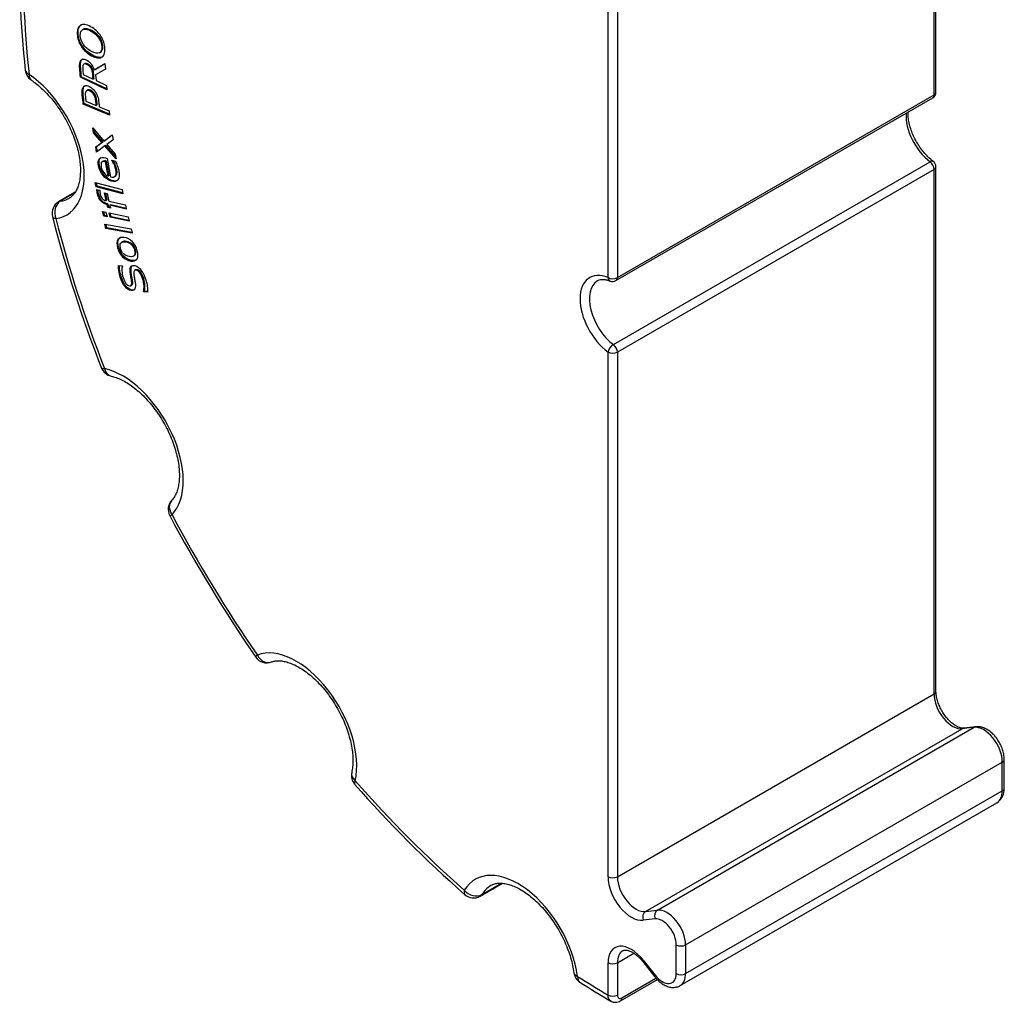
# Paper-space layout 'Sheet1' of a CAD drawing. Header units: millimetres. Extents: x 0 to 420, y 0 to 297.
# Tile 5 of 7: x 269 to 344, y 128 to 203. Entities that reach past the tile are written whole.
import ezdxf

# ---------------------------------------------------------------- set-up
doc = ezdxf.new("R2010")
doc.units = ezdxf.units.MM
doc.layers.add('Default', color=7, linetype='Continuous')
doc.layers.add('GEN0001-D323_MIN', color=7, linetype='Continuous')

# ---------------------------------------------------------------- blocks, each defined once
blk = doc.blocks.new('SE3')
at = {"layer": 'GEN0001-D323_MIN', "color": 7, "linetype": 'Continuous'}
for p, q in [((338.557, 197.137), (338.557, 236.971)), ((338.411, 196.933), (338.411, 236.767)), ((313.662, 183.053), (313.662, 222.886)), ((314.369, 222.886), (314.369, 183.053)), ((273.851, 201.924), (273.763, 201.873)), ((275.06, 200.12), (275.148, 200.171)), ((273.96, 199.313), (273.872, 199.262)), ((274.157, 199.287), (274.086, 199.247)), ((274.664, 198.818), (275.474, 199.311)), ((274.734, 198.859), (274.664, 198.818)), ((274.734, 198.859), (275.474, 199.309)), ((275.505, 198.892), (274.766, 198.462)), ((275.474, 199.311), (275.505, 198.892)), ((273.681, 198.305), (273.61, 198.264)), ((275.619, 197.307), (273.61, 198.264)), ((275.614, 197.384), (273.681, 198.305)), ((273.816, 198.479), (274.576, 198.116)), ((274.647, 198.157), (274.576, 198.116)), ((274.766, 198.462), (274.799, 198.01)), ((274.799, 198.01), (275.596, 197.63)), ((275.596, 197.63), (275.619, 197.307)), ((274.156, 197.297), (274.068, 197.246)), ((274.372, 197.279), (274.301, 197.239)), ((314.266, 182.824), (338.307, 196.704)), ((314.369, 183.053), (338.411, 196.933)), ((273.898, 196.27), (273.827, 196.229)), ((275.827, 195.38), (273.827, 196.229)), ((275.819, 195.454), (273.898, 196.27)), ((274.02, 196.46), (274.817, 196.121)), ((274.888, 196.162), (274.817, 196.121)), ((275.047, 196.023), (275.792, 195.707)), ((275.792, 195.707), (275.827, 195.38)), ((274.545, 194.42), (275.392, 193.426)), ((274.604, 194.047), (274.545, 194.42)), ((274.674, 194.088), (274.604, 194.047)), ((275.246, 193.321), (274.604, 194.047)), ((274.674, 194.088), (274.64, 194.309)), ((275.317, 193.362), (274.674, 194.088)), ((275.392, 193.426), (276.027, 193.904)), ((275.462, 193.467), (276.029, 193.893)), ((276.027, 193.904), (276.09, 193.506)), ((274.77, 192.981), (275.246, 193.321)), ((274.841, 193.022), (274.77, 192.981)), ((274.832, 192.583), (274.77, 192.981)), ((275.462, 193.055), (274.832, 192.583)), ((274.841, 193.022), (275.317, 193.362)), ((274.901, 192.635), (274.841, 193.022)), ((275.317, 193.362), (275.246, 193.321)), ((275.462, 193.467), (275.392, 193.426)), ((275.533, 193.095), (275.462, 193.055)), ((276.315, 192.062), (275.462, 193.055)), ((276.292, 192.213), (275.533, 193.095)), ((276.09, 193.506), (275.605, 193.168)), ((275.605, 193.168), (276.257, 192.434)), ((275.642, 192.11), (275.903, 190.712)), ((276.257, 192.434), (276.315, 192.062)), ((275.35, 191.894), (275.261, 191.843)), ((275.583, 191.893), (275.512, 191.852)), ((275.714, 190.769), (275.512, 191.852)), ((275.784, 190.81), (275.583, 191.893)), ((275.998, 191.967), (276.267, 191.886)), ((276.001, 191.951), (275.998, 191.967)), ((276.019, 191.961), (276.001, 191.951)), ((314.066, 177.975), (338.108, 191.855)), ((338.557, 151.647), (338.557, 191.48)), ((275.784, 190.81), (275.714, 190.769)), ((276.182, 190.714), (276.271, 190.765)), ((338.411, 191.276), (314.369, 177.396)), ((338.411, 151.443), (338.411, 191.276)), ((274.803, 189.958), (274.737, 190.277)), ((274.737, 190.277), (276.769, 189.743)), ((274.874, 189.999), (274.803, 189.958)), ((276.836, 189.424), (274.803, 189.958)), ((274.874, 189.999), (274.82, 190.255)), ((276.823, 189.487), (274.874, 189.999)), ((273.218, 189.534), (271.958, 188.806)), ((273.181, 189.483), (272.082, 188.849)), ((274.858, 189.747), (275.083, 189.694)), ((275.083, 189.694), (275.086, 189.677)), ((275.576, 188.907), (275.445, 189.497)), ((275.445, 189.497), (275.648, 189.449)), ((275.647, 188.948), (275.529, 189.477)), ((275.648, 189.449), (275.777, 188.871)), ((276.769, 189.743), (276.836, 189.424)), ((275.647, 188.948), (275.576, 188.907)), ((275.716, 188.638), (275.645, 188.597)), ((275.694, 188.379), (275.645, 188.597)), ((275.764, 188.419), (275.694, 188.379)), ((275.898, 188.33), (275.694, 188.379)), ((275.764, 188.419), (275.716, 188.638)), ((275.884, 188.391), (275.764, 188.419)), ((275.777, 188.871), (277.022, 188.577)), ((275.92, 188.59), (275.849, 188.549)), ((277.094, 188.254), (275.849, 188.549)), ((275.849, 188.549), (275.898, 188.33)), ((277.081, 188.315), (275.92, 188.59)), ((277.022, 188.577), (277.094, 188.254)), ((275.384, 187.723), (275.298, 188.085)), ((275.298, 188.085), (275.549, 188.032)), ((275.455, 187.764), (275.382, 188.067)), ((275.455, 187.764), (275.384, 187.723)), ((275.636, 187.67), (275.384, 187.723)), ((275.622, 187.729), (275.455, 187.764)), ((275.549, 188.032), (275.636, 187.67)), ((275.873, 187.638), (275.796, 187.961)), ((275.796, 187.961), (277.236, 187.66)), ((275.944, 187.679), (275.873, 187.638)), ((277.313, 187.336), (275.873, 187.638)), ((275.944, 187.679), (275.881, 187.944)), ((277.299, 187.395), (275.944, 187.679)), ((277.236, 187.66), (277.313, 187.336)), ((275.546, 186.795), (275.464, 187.119)), ((275.464, 187.119), (277.46, 186.748)), ((275.616, 186.835), (275.549, 187.103)), ((275.616, 186.835), (275.546, 186.795)), ((277.541, 186.424), (275.546, 186.795)), ((277.527, 186.48), (275.616, 186.835)), ((277.46, 186.748), (277.541, 186.424)), ((276.813, 185.779), (276.724, 185.728)), ((277.623, 184.68), (277.711, 184.731)), ((276.495, 183.982), (276.787, 183.956)), ((276.787, 183.956), (276.794, 183.932)), ((277.804, 183.643), (277.715, 183.592)), ((277.433, 182.444), (277.522, 182.495)), ((278.465, 182.038), (278.394, 181.997)), ((278.402, 181.971), (278.394, 181.997)), ((278.473, 182.012), (278.402, 181.971)), ((278.712, 181.944), (278.402, 181.971)), ((278.473, 182.012), (278.465, 182.038)), ((278.71, 181.991), (278.473, 182.012)), ((313.662, 137.562), (313.662, 177.396)), ((314.369, 177.396), (314.369, 137.562)), ((314.369, 137.562), (338.411, 151.443)), ((316.512, 134.926), (340.554, 148.806)), ((317.409, 135.031), (341.451, 148.911)), ((341.451, 148.911), (340.554, 148.806)), ((341.575, 148.953), (340.678, 148.848)), ((319.552, 132.394), (343.594, 146.274)), ((343.594, 144.094), (343.594, 146.274)), ((343.741, 144.299), (343.741, 146.479)), ((319.552, 130.214), (343.594, 144.094)), ((319.138, 129.298), (343.18, 143.179)), ((303.957, 136.089), (305.656, 137.07)), ((304.084, 136.215), (305.567, 137.071)), ((316.512, 134.926), (317.409, 135.031)), ((317.238, 134.372), (316.341, 134.267)), ((318.845, 130.214), (318.845, 132.394)), ((319.552, 132.394), (319.552, 130.214)), ((314.369, 131.03), (315.63, 131.758)), ((313.662, 128.583), (313.662, 131.03)), ((314.369, 131.03), (314.369, 128.583)), ((316.302, 131.128), (317.199, 129.987)), ((316.341, 131.233), (317.238, 130.092)), ((314.619, 128.15), (317.406, 129.759)), ((314.723, 128.378), (317.301, 129.867))]:
    blk.add_line(p, q, dxfattribs=at)
for centre, radius, start, end in [((333.212, 206.188), 64.21, 177.19535, 186.62022), ((270.424, 198.897), 1, 186.41962, 235.77231), ((338.057, 197.137), 0.5, 300, 0), ((338.057, 191.48), 0.5, 0, 53.35013), ((272.458, 187.94), 1, 120, 194.33247), ((366.033, 212.01), 97.621, 194.42411, 201.52604), ((314.016, 183.257), 0.5, 247.67285, 300), ((276.152, 176.556), 1, 201.45375, 257.84521), ((281.273, 165.461), 1, 136.32023, 208.02944), ((377.654, 216.763), 110.185, 208.02571, 214.57341), ((287.751, 154.805), 1, 214.5865, 291.22095), ((295.18, 145.26), 1, 167.36894, 221.29935), ((363.402, 204.977), 91.666, 221.19809, 228.61306), ((342.541, 144.206), 1.203, 301.83482, 4.39622), ((303.457, 136.955), 1, 228.72001, 300), ((312.062, 130.413), 1, 187.68798, 237.13096), ((347.662, 185.595), 66.669, 237.17229, 239.55544)]:
    blk.add_arc(centre, radius, start, end, dxfattribs=at)
for centre, major_axis, ratio, start_param, end_param in [((314.016, 180.02), (-31.625, 54.776), 0.57735, 0.725875, 0.923461), ((270.424, 198.897), (0.994, 0.112), 0.492399, 3.141182, 3.866865), ((270.424, 198.897), (0.562, 0.827), 0.523794, 2.396874, 3.140524), ((269.309, 193.438), (-3.25, 5.629), 0.57735, 2.916361, 5.40886), ((338.057, 197.137), (-0.25, 0.433), 0.57735, 3.141593, 3.926991), ((338.057, 197.137), (-0.5, 0), 0.57735, 2.356194, 3.141593), ((338.411, 194.105), (1.5, -2.598), 0.57735, 3.837174, 5.35444), ((338.057, 191.48), (-0.298, -0.401), 0.48895, 3.140948, 3.989089), ((338.057, 191.48), (-0.25, 0.433), 0.57735, 3.926991, 5.35444), ((338.057, 191.48), (-0.5, 0), 0.57735, 2.356194, 3.141593), ((272.458, 187.94), (-0.145, 0.989), 0.795874, 0.305925, 1.876721), ((272.458, 187.94), (0.5, -0.866), 0.57735, 2.916361, 3.141593), ((270.016, 193.846), (-2.75, 4.763), 0.57735, 2.916361, 3.143582), ((272.458, 187.94), (0.969, 0.248), 0.356781, 3.141202, 3.807819), ((314.016, 180.02), (-31.625, 54.776), 0.57735, 1.118574, 1.31616), ((314.016, 180.02), (1.75, -3.031), 0.57735, 2.499542, 5.35444), ((314.369, 180.224), (1.5, -2.598), 0.57735, 3.152853, 5.35444), ((314.016, 183.257), (0.19, 0.463), 0.653907, 2.27348, 3.141593), ((314.016, 183.257), (-0.5, 0), 0.57735, 0.785398, 2.356194), ((314.016, 183.257), (-0.25, 0.433), 0.57735, 3.141593, 3.926991), ((314.016, 177.6), (-0.298, -0.401), 0.48895, 3.989089, 5.559885), ((314.016, 177.6), (-0.25, 0.433), 0.57735, 3.926991, 5.35444), ((314.016, 177.6), (-0.5, 0), 0.57735, 0.785398, 2.356194), ((276.152, 176.556), (0.931, 0.366), 0.20567, 3.141219, 3.772605), ((276.819, 170.29), (-3.25, 5.629), 0.57735, 3.30906, 5.801559), ((276.152, 176.556), (0.211, 0.978), 0.723614, 2.150744, 3.13776), ((281.273, 165.461), (0.723, -0.691), 0.805074, 3.148566, 4.480887), ((281.273, 165.461), (0.883, 0.47), 0.048572, 3.141491, 3.757908), ((314.016, 180.02), (-31.625, 54.776), 0.57735, 1.511273, 1.708859), ((289.993, 148.623), (-3.25, 5.629), 0.57735, 3.701759, 6.194258), ((287.751, 154.805), (0.823, 0.568), 0.11237, 2.521599, 3.141909), ((287.751, 154.805), (-0.362, 0.932), 0.81327, 1.695738, 3.134595), ((338.057, 151.647), (-0.5, 0), 0.57735, 2.356194, 3.141593), ((339.825, 150.626), (1, -1.732), 0.57735, 3.926991, 6.039226), ((340.736, 148.351), (0.058, -0.497), 0.792319, 3.141593, 3.470764), ((342.18, 147.091), (1, -1.732), 0.57735, 0.785398, 2.897633), ((341.633, 148.456), (0.058, -0.497), 0.792319, 3.140791, 3.470764), ((343.241, 146.479), (-0.5, 0), 0.57735, 2.356194, 3.141817), ((295.18, 145.26), (0.976, -0.219), 0.691709, 3.145195, 4.067986), ((295.18, 145.26), (0.751, 0.66), 0.267032, 2.49921, 3.141858), ((314.016, 180.02), (31.625, -54.776), 0.57735, -1.23762, -1.040034), ((343.241, 144.299), (-0.5, 0), 0.57735, 2.356194, 3.141593), ((342.18, 144.911), (-1, 1.732), 0.57735, 3.141593, 3.926991), ((306.823, 131.736), (3.25, -5.629), 0.57735, 0.952865, 3.445365), ((315.43, 136.542), (1.25, -2.165), 0.57735, 3.926991, 6.039226), ((314.016, 137.767), (-0.5, 0), 0.57735, 0.785398, 2.356194), ((315.784, 136.746), (-1, 1.732), 0.57735, 0.785398, 2.897633), ((307.53, 132.144), (2.75, -4.763), 0.57735, 3.149009, 3.445365), ((303.457, 136.955), (0.66, 0.751), 0.413303, 2.45483, 3.142108), ((303.457, 136.955), (0.853, -0.523), 0.779113, 4.312195, 5.882991), ((303.457, 136.955), (-0.5, 0.866), 0.57735, 3.141593, 3.445365), ((316.695, 134.471), (0.058, -0.497), 0.792319, 3.470764, 5.04156), ((317.592, 134.576), (0.058, -0.497), 0.792319, 3.470764, 5.04156), ((318.138, 133.21), (-1, 1.732), 0.57735, 3.926991, 6.039226), ((317.785, 133.006), (0.75, -1.299), 0.57735, 0.785398, 2.897633), ((315.43, 130.01), (1.25, -2.165), 0.57735, 1.814756, 3.926991), ((319.199, 132.598), (-0.5, 0), 0.57735, 0.785398, 2.356194), ((315.784, 130.214), (1, -1.732), 0.57735, 3.135759, 3.926991), ((314.016, 131.235), (-0.5, 0), 0.57735, 0.785398, 2.356194), ((316.695, 131.437), (0.393, 0.309), 0.197222, 2.511874, 3.141593), ((312.062, 130.413), (0.991, 0.134), 0.473037, 3.141322, 3.856177), ((317.592, 130.296), (0.393, 0.309), 0.197222, 2.511874, 3.141776), ((317.785, 130.826), (-0.75, 1.299), 0.57735, 1.814756, 3.926991), ((319.199, 130.418), (-0.5, 0), 0.57735, 0.785398, 2.356194), ((318.138, 131.03), (-1, 1.732), 0.57735, 3.142658, 3.926991), ((312.062, 130.413), (0.543, 0.84), 0.541982, 2.384236, 3.142003), ((314.016, 180.02), (31.625, -54.776), 0.57735, -0.844921, -0.793303), ((314.016, 128.787), (-0.5, 0), 0.57735, 0.785398, 2.356194), ((314.369, 128.583), (-0.25, 0.433), 0.57735, 3.149765, 3.926991)]:
    blk.add_ellipse(centre, major_axis=major_axis, ratio=ratio, start_param=start_param, end_param=end_param, dxfattribs=at)
for points, knots in [([(273.621, 202.22), (273.708, 202.268), (273.817, 202.283), (274.075, 202.245), (274.223, 202.192), (274.554, 202.015), (274.704, 201.908), (274.837, 201.786), (274.97, 201.662), (275.081, 201.531), (275.171, 201.39), (275.265, 201.242), (275.339, 201.09), (275.388, 200.932), (275.436, 200.776), (275.465, 200.612), (275.476, 200.273), (275.458, 200.133), (275.415, 200.024), (275.371, 199.913), (275.308, 199.832), (275.221, 199.784), (275.135, 199.736), (275.028, 199.721), (274.899, 199.739), (274.771, 199.758), (274.624, 199.81), (274.293, 199.987), (274.144, 200.093), (274.012, 200.214), (273.881, 200.334), (273.767, 200.468), (273.671, 200.615), (273.579, 200.756), (273.509, 200.908), (273.457, 201.073), (273.406, 201.236), (273.378, 201.399), (273.368, 201.733), (273.387, 201.872), (273.429, 201.982), (273.471, 202.094), (273.536, 202.172), (273.621, 202.22)], [0, 0, 0, 0, 0.067275, 0.067275, 0.13455, 0.13455, 0.202363, 0.202363, 0.202363, 0.262017, 0.262017, 0.262017, 0.319069, 0.319069, 0.319069, 0.382276, 0.382276, 0.443205, 0.443205, 0.443205, 0.500291, 0.500291, 0.500291, 0.560128, 0.560128, 0.560128, 0.631672, 0.631672, 0.701526, 0.701526, 0.701526, 0.762179, 0.762179, 0.762179, 0.819189, 0.819189, 0.819189, 0.879827, 0.879827, 0.943353, 0.943353, 0.943353, 1, 1, 1, 1]), ([(275.297, 199.828), (275.295, 199.827), (275.293, 199.826), (275.292, 199.825), (275.206, 199.777), (275.099, 199.761), (274.97, 199.78), (274.842, 199.799), (274.695, 199.851), (274.364, 200.028), (274.215, 200.134), (274.083, 200.255), (273.952, 200.375), (273.837, 200.508), (273.742, 200.656), (273.65, 200.797), (273.58, 200.948), (273.528, 201.114), (273.477, 201.276), (273.449, 201.44), (273.438, 201.773), (273.457, 201.913), (273.499, 202.023), (273.542, 202.135), (273.606, 202.213), (273.692, 202.26)], [0.49917, 0.49917, 0.49917, 0.49917, 0.5002907, 0.5002907, 0.5002907, 0.5601283, 0.5601283, 0.5601283, 0.6316722, 0.6316722, 0.701526, 0.701526, 0.701526, 0.7621789, 0.7621789, 0.7621789, 0.8191894, 0.8191894, 0.8191894, 0.8798275, 0.8798275, 0.9433531, 0.9433531, 0.9433531, 1, 1, 1, 1]), ([(274.398, 201.775), (274.137, 201.915), (273.937, 201.954), (273.661, 201.831), (273.595, 201.679), (273.61, 201.2), (273.687, 200.972), (273.834, 200.76), (273.982, 200.546), (274.185, 200.369), (274.712, 200.087), (274.911, 200.049), (275.047, 200.113), (275.184, 200.179), (275.248, 200.329), (275.233, 200.8), (275.158, 201.025), (275.012, 201.24), (274.867, 201.454), (274.664, 201.633), (274.398, 201.775)], [0, 0, 0, 0, 0.120891, 0.120891, 0.241782, 0.241782, 0.365044, 0.365044, 0.365044, 0.499617, 0.499617, 0.636229, 0.636229, 0.636229, 0.750565, 0.750565, 0.864149, 0.864149, 0.864149, 1, 1, 1, 1]), ([(274.469, 201.816), (274.208, 201.955), (274.008, 201.995), (273.86, 201.929), (273.851, 201.925), (273.843, 201.92)], [0, 0, 0, 0, 0.1208912, 0.1208912, 0.1289835, 0.1289835, 0.1289835, 0.1289835]), ([(275.138, 200.165), (275.261, 200.235), (275.318, 200.382), (275.304, 200.841), (275.228, 201.066), (275.083, 201.281), (274.938, 201.495), (274.734, 201.674), (274.469, 201.816)], [0.642037, 0.642037, 0.642037, 0.642037, 0.7505654, 0.7505654, 0.8641494, 0.8641494, 0.8641494, 1, 1, 1, 1]), ([(273.61, 198.264), (273.594, 198.49), (273.577, 198.717), (273.561, 198.943), (273.55, 199.09), (273.549, 199.209), (273.558, 199.298), (273.567, 199.389), (273.588, 199.463), (273.623, 199.521), (273.663, 199.587), (273.716, 199.628), (273.848, 199.66), (273.934, 199.644), (274.187, 199.523), (274.313, 199.42), (274.416, 199.287), (274.521, 199.152), (274.603, 198.996), (274.664, 198.818)], [0, 0, 0, 0, 0.23542, 0.23542, 0.23542, 0.363056, 0.363056, 0.363056, 0.461485, 0.461485, 0.461485, 0.575265, 0.575265, 0.689044, 0.689044, 0.841676, 0.841676, 0.841676, 1, 1, 1, 1]), ([(273.681, 198.305), (273.664, 198.531), (273.648, 198.758), (273.632, 198.984), (273.621, 199.131), (273.62, 199.25), (273.629, 199.339), (273.638, 199.429), (273.659, 199.504), (273.694, 199.562), (273.721, 199.606), (273.753, 199.639), (273.791, 199.661)], [0, 0, 0, 0, 0.2354201, 0.2354201, 0.2354201, 0.3630564, 0.3630564, 0.3630564, 0.4614847, 0.4614847, 0.4614847, 0.5371222, 0.5371222, 0.5371222, 0.5371222]), ([(274.086, 199.247), (274.029, 199.274), (273.978, 199.288), (273.935, 199.284), (273.893, 199.28), (273.857, 199.258), (273.831, 199.217), (273.808, 199.182), (273.793, 199.135), (273.787, 199.077), (273.781, 199.017), (273.782, 198.945), (273.788, 198.858), (273.797, 198.731), (273.806, 198.605), (273.816, 198.479)], [0, 0, 0, 0, 0.164006, 0.164006, 0.164006, 0.322608, 0.322608, 0.322608, 0.477853, 0.477853, 0.477853, 0.673894, 0.673894, 0.673894, 1, 1, 1, 1]), ([(274.157, 199.287), (274.099, 199.315), (274.049, 199.328), (274.006, 199.324), (273.986, 199.322), (273.967, 199.317), (273.95, 199.307)], [0, 0, 0, 0, 0.1640062, 0.1640062, 0.1640062, 0.2390155, 0.2390155, 0.2390155, 0.2390155]), ([(274.576, 198.116), (274.568, 198.224), (274.56, 198.333), (274.553, 198.441), (274.545, 198.543), (274.532, 198.636), (274.511, 198.72), (274.49, 198.801), (274.459, 198.879), (274.414, 198.953), (274.373, 199.019), (274.326, 199.077), (274.276, 199.123), (274.225, 199.169), (274.161, 199.211), (274.086, 199.247)], [0, 0, 0, 0, 0.262927, 0.262927, 0.262927, 0.481304, 0.481304, 0.481304, 0.659255, 0.659255, 0.659255, 0.814725, 0.814725, 0.814725, 1, 1, 1, 1]), ([(274.647, 198.157), (274.639, 198.265), (274.631, 198.374), (274.623, 198.482), (274.616, 198.583), (274.603, 198.677), (274.582, 198.761), (274.561, 198.842), (274.529, 198.92), (274.485, 198.994), (274.444, 199.06), (274.397, 199.118), (274.347, 199.164), (274.296, 199.209), (274.232, 199.252), (274.157, 199.287)], [0, 0, 0, 0, 0.262927, 0.262927, 0.262927, 0.481304, 0.481304, 0.481304, 0.659255, 0.659255, 0.659255, 0.814725, 0.814725, 0.814725, 1, 1, 1, 1]), ([(269.862, 198.07), (269.945, 198.012), (270.154, 197.865), (270.534, 197.555), (270.965, 197.144), (271.388, 196.679), (271.789, 196.171), (272.163, 195.627), (272.503, 195.054), (272.805, 194.462), (273.064, 193.861), (273.275, 193.259), (273.437, 192.667), (273.548, 192.094), (273.608, 191.55), (273.618, 191.045), (273.581, 190.586), (273.501, 190.18), (273.385, 189.832), (273.238, 189.544), (273.066, 189.317), (272.907, 189.166), (272.804, 189.112), (272.765, 189.092)], [0, 0, 0, 0, 0.025745, 0.075208, 0.124911, 0.174853, 0.224992, 0.275271, 0.325631, 0.376009, 0.426324, 0.476508, 0.5265, 0.576239, 0.625679, 0.674798, 0.723626, 0.772291, 0.821013, 0.870264, 0.920993, 0.974872, 1, 1, 1, 1]), ([(273.827, 196.229), (273.803, 196.452), (273.78, 196.674), (273.756, 196.897), (273.74, 197.043), (273.736, 197.165), (273.746, 197.259), (273.755, 197.352), (273.776, 197.431), (273.811, 197.492), (273.852, 197.563), (273.908, 197.609), (273.978, 197.628), (274.048, 197.647), (274.143, 197.63), (274.258, 197.581)], [0, 0, 0, 0, 0.328206, 0.328206, 0.328206, 0.514265, 0.514265, 0.514265, 0.660633, 0.660633, 0.660633, 0.819788, 0.819788, 0.819788, 1, 1, 1, 1]), ([(273.898, 196.27), (273.874, 196.493), (273.85, 196.715), (273.826, 196.937), (273.811, 197.084), (273.806, 197.206), (273.816, 197.3), (273.826, 197.393), (273.847, 197.472), (273.881, 197.533), (273.91, 197.582), (273.945, 197.619), (273.987, 197.643)], [0, 0, 0, 0, 0.3282059, 0.3282059, 0.3282059, 0.5142655, 0.5142655, 0.5142655, 0.6606327, 0.6606327, 0.6606327, 0.7698547, 0.7698547, 0.7698547, 0.7698547]), ([(274.372, 197.279), (274.304, 197.308), (274.245, 197.319), (274.198, 197.311), (274.179, 197.307), (274.163, 197.301), (274.147, 197.293)], [0, 0, 0, 0, 0.1875192, 0.1875192, 0.1875192, 0.253203, 0.253203, 0.253203, 0.253203]), ([(274.258, 197.581), (274.347, 197.544), (274.432, 197.491), (274.592, 197.349), (274.663, 197.268), (274.804, 197.062), (274.866, 196.94), (274.914, 196.809), (274.961, 196.68), (274.993, 196.526), (275.012, 196.351), (275.023, 196.242), (275.035, 196.133), (275.047, 196.023)], [0, 0, 0, 0, 0.170317, 0.170317, 0.340635, 0.340635, 0.555559, 0.555559, 0.555559, 0.811309, 0.811309, 0.811309, 1, 1, 1, 1]), ([(274.301, 197.239), (274.233, 197.268), (274.175, 197.279), (274.127, 197.27), (274.08, 197.261), (274.042, 197.235), (274.017, 197.187), (273.995, 197.145), (273.982, 197.094), (273.976, 197.032), (273.97, 196.97), (273.974, 196.887), (273.985, 196.782), (273.997, 196.675), (274.008, 196.567), (274.02, 196.46)], [0, 0, 0, 0, 0.187519, 0.187519, 0.187519, 0.35837, 0.35837, 0.35837, 0.520093, 0.520093, 0.520093, 0.734048, 0.734048, 0.734048, 1, 1, 1, 1]), ([(274.817, 196.121), (274.808, 196.213), (274.798, 196.305), (274.788, 196.396), (274.774, 196.529), (274.753, 196.639), (274.725, 196.731), (274.697, 196.821), (274.66, 196.9), (274.564, 197.041), (274.514, 197.096), (274.465, 197.138), (274.416, 197.181), (274.36, 197.214), (274.301, 197.239)], [0, 0, 0, 0, 0.223139, 0.223139, 0.223139, 0.486518, 0.486518, 0.486518, 0.664839, 0.664839, 0.837757, 0.837757, 0.837757, 1, 1, 1, 1]), ([(274.888, 196.162), (274.878, 196.254), (274.868, 196.345), (274.859, 196.437), (274.844, 196.569), (274.824, 196.68), (274.795, 196.772), (274.767, 196.862), (274.731, 196.941), (274.635, 197.082), (274.585, 197.137), (274.535, 197.179), (274.486, 197.221), (274.431, 197.254), (274.372, 197.279)], [0, 0, 0, 0, 0.223139, 0.223139, 0.223139, 0.486518, 0.486518, 0.486518, 0.664839, 0.664839, 0.837757, 0.837757, 0.837757, 1, 1, 1, 1]), ([(338.356, 191.882), (338.294, 191.929), (338.139, 192.05), (337.86, 192.31), (337.553, 192.659), (337.267, 193.052), (337.014, 193.474), (336.8, 193.914), (336.631, 194.36), (336.512, 194.799), (336.445, 195.216), (336.434, 195.485), (336.437, 195.617), (336.438, 195.628)], [0, 0, 0, 0, 0.0361909, 0.105868, 0.1759367, 0.2463249, 0.3169, 0.3875143, 0.4579748, 0.5281196, 0.5978055, 0.6669287, 0.6733378, 0.6733378, 0.6733378, 0.6733378]), ([(276.267, 191.886), (276.323, 191.768), (276.374, 191.648), (276.417, 191.529), (276.462, 191.409), (276.496, 191.288), (276.578, 190.847), (276.559, 190.619), (276.459, 190.483), (276.359, 190.346), (276.191, 190.311), (275.708, 190.455), (275.502, 190.598), (275.156, 191.022), (275.044, 191.267), (274.944, 191.802), (274.965, 191.983), (275.144, 192.193), (275.296, 192.213), (275.509, 192.149), (275.553, 192.136), (275.598, 192.123), (275.642, 192.11)], [0, 0, 0, 0, 0.065187, 0.065187, 0.065187, 0.126416, 0.126416, 0.281529, 0.281529, 0.281529, 0.424052, 0.424052, 0.565066, 0.565066, 0.70608, 0.70608, 0.836961, 0.836961, 0.967842, 0.967842, 0.967842, 1, 1, 1, 1]), ([(276.43, 190.433), (276.33, 190.375), (276.194, 190.372), (275.779, 190.496), (275.572, 190.639), (275.227, 191.063), (275.114, 191.308), (275.015, 191.843), (275.036, 192.024), (275.145, 192.152), (275.169, 192.171), (275.195, 192.186)], [0.321215, 0.321215, 0.321215, 0.321215, 0.4240515, 0.4240515, 0.5650656, 0.5650656, 0.7060796, 0.7060796, 0.8369609, 0.8369609, 0.8662462, 0.8662462, 0.8662462, 0.8662462]), ([(275.512, 191.852), (275.381, 191.89), (275.288, 191.878), (275.175, 191.755), (275.162, 191.64), (275.225, 191.301), (275.291, 191.153), (275.388, 191.028), (275.486, 190.902), (275.594, 190.817), (275.714, 190.769)], [0, 0, 0, 0, 0.250348, 0.250348, 0.500697, 0.500697, 0.751045, 0.751045, 0.751045, 1, 1, 1, 1]), ([(275.903, 190.712), (275.992, 190.685), (276.068, 190.679), (276.128, 190.693), (276.189, 190.708), (276.234, 190.742), (276.297, 190.836), (276.314, 190.897), (276.32, 190.97), (276.326, 191.046), (276.32, 191.132), (276.278, 191.358), (276.234, 191.493), (276.169, 191.636), (276.106, 191.778), (276.05, 191.883), (276.001, 191.951)], [0, 0, 0, 0, 0.171932, 0.171932, 0.171932, 0.311312, 0.311312, 0.450693, 0.450693, 0.450693, 0.609598, 0.609598, 0.823299, 0.823299, 0.823299, 1, 1, 1, 1]), ([(276.262, 190.76), (276.292, 190.777), (276.317, 190.801), (276.367, 190.877), (276.385, 190.937), (276.391, 191.011), (276.397, 191.086), (276.391, 191.172), (276.349, 191.398), (276.304, 191.534), (276.24, 191.677), (276.192, 191.785), (276.147, 191.872), (276.107, 191.937)], [0.2259312, 0.2259312, 0.2259312, 0.2259312, 0.3113124, 0.3113124, 0.4506929, 0.4506929, 0.4506929, 0.6095984, 0.6095984, 0.823299, 0.823299, 0.823299, 0.9582872, 0.9582872, 0.9582872, 0.9582872]), ([(275.645, 188.597), (275.629, 188.601), (275.613, 188.604), (275.597, 188.608), (275.425, 188.649), (275.279, 188.738), (275.16, 188.872), (275.041, 189.007), (274.96, 189.183), (274.896, 189.471), (274.884, 189.535), (274.876, 189.591), (274.868, 189.649), (274.863, 189.701), (274.858, 189.747)], [0, 0, 0, 0, 0.041665, 0.041665, 0.041665, 0.412842, 0.412842, 0.412842, 0.773528, 0.773528, 0.894696, 0.894696, 0.894696, 1, 1, 1, 1]), ([(275.716, 188.638), (275.7, 188.642), (275.684, 188.645), (275.668, 188.649), (275.495, 188.69), (275.35, 188.778), (275.231, 188.913), (275.112, 189.048), (275.031, 189.224), (274.967, 189.511), (274.955, 189.576), (274.947, 189.632), (274.942, 189.666), (274.938, 189.699), (274.935, 189.729)], [0, 0, 0, 0, 0.0416655, 0.0416655, 0.0416655, 0.4128416, 0.4128416, 0.4128416, 0.7735279, 0.7735279, 0.8946959, 0.8946959, 0.8946959, 0.9574868, 0.9574868, 0.9574868, 0.9574868]), ([(275.086, 189.677), (275.087, 189.643), (275.09, 189.598), (275.093, 189.543), (275.097, 189.488), (275.106, 189.437), (275.147, 189.254), (275.192, 189.148), (275.253, 189.074), (275.315, 189), (275.405, 188.948), (275.526, 188.919), (275.543, 188.915), (275.559, 188.911), (275.576, 188.907)], [0, 0, 0, 0, 0.13716, 0.13716, 0.13716, 0.24651, 0.24651, 0.595589, 0.595589, 0.595589, 0.937225, 0.937225, 0.937225, 1, 1, 1, 1]), ([(276.943, 186.103), (277.173, 186.069), (277.376, 185.963), (277.732, 185.598), (277.856, 185.373), (278.005, 184.827), (277.999, 184.618), (277.819, 184.335), (277.659, 184.281), (277.199, 184.348), (276.995, 184.456), (276.816, 184.637), (276.638, 184.817), (276.512, 185.047), (276.364, 185.593), (276.372, 185.798), (276.461, 185.941), (276.551, 186.085), (276.712, 186.137), (276.943, 186.103)], [0, 0, 0, 0, 0.126154, 0.126154, 0.252308, 0.252308, 0.378462, 0.378462, 0.504616, 0.504616, 0.63077, 0.63077, 0.63077, 0.74977, 0.74977, 0.86877, 0.86877, 0.86877, 1, 1, 1, 1]), ([(277.858, 184.4), (277.768, 184.349), (277.649, 184.333), (277.27, 184.389), (277.066, 184.497), (276.887, 184.678), (276.709, 184.858), (276.583, 185.087), (276.435, 185.633), (276.443, 185.839), (276.532, 185.982), (276.564, 186.032), (276.604, 186.072), (276.653, 186.1)], [0.4230055, 0.4230055, 0.4230055, 0.4230055, 0.504616, 0.504616, 0.6307701, 0.6307701, 0.6307701, 0.7497699, 0.7497699, 0.8687697, 0.8687697, 0.8687697, 0.9147553, 0.9147553, 0.9147553, 0.9147553]), ([(277.035, 185.764), (276.853, 185.791), (276.731, 185.761), (276.669, 185.676), (276.608, 185.592), (276.6, 185.463), (276.695, 185.112), (276.777, 184.97), (276.891, 184.861), (277.007, 184.749), (277.155, 184.68), (277.513, 184.628), (277.633, 184.657), (277.697, 184.742), (277.761, 184.828), (277.77, 184.956), (277.722, 185.131), (277.673, 185.304), (277.593, 185.446), (277.476, 185.558), (277.36, 185.668), (277.212, 185.738), (277.035, 185.764)], [0, 0, 0, 0, 0.14008, 0.14008, 0.14008, 0.250126, 0.250126, 0.361241, 0.361241, 0.361241, 0.502709, 0.502709, 0.639366, 0.639366, 0.639366, 0.75084, 0.75084, 0.75084, 0.861562, 0.861562, 0.861562, 1, 1, 1, 1]), ([(277.702, 184.726), (277.728, 184.741), (277.75, 184.76), (277.767, 184.783), (277.831, 184.869), (277.841, 184.997), (277.792, 185.172), (277.744, 185.345), (277.664, 185.487), (277.547, 185.598), (277.431, 185.709), (277.283, 185.779), (277.106, 185.805)], [0.6020176, 0.6020176, 0.6020176, 0.6020176, 0.6393658, 0.6393658, 0.6393658, 0.7508402, 0.7508402, 0.7508402, 0.8615618, 0.8615618, 0.8615618, 1, 1, 1, 1]), ([(278.394, 181.997), (278.434, 182.119), (278.449, 182.265), (278.43, 182.602), (278.403, 182.761), (278.293, 183.124), (278.214, 183.293), (278.12, 183.417), (278.028, 183.54), (277.933, 183.606), (277.755, 183.622), (277.703, 183.6), (277.659, 183.495), (277.655, 183.41), (277.668, 183.298), (277.677, 183.213), (277.692, 183.121), (277.732, 182.918), (277.751, 182.812), (277.768, 182.7), (277.803, 182.473), (277.796, 182.308), (277.744, 182.205), (277.693, 182.103), (277.599, 182.057), (277.309, 182.083), (277.154, 182.186), (277, 182.377), (276.844, 182.569), (276.724, 182.807), (276.584, 183.27), (276.546, 183.435), (276.524, 183.586), (276.503, 183.736), (276.494, 183.867), (276.495, 183.982)], [0, 0, 0, 0, 0.069376, 0.069376, 0.138752, 0.138752, 0.237297, 0.237297, 0.237297, 0.291569, 0.291569, 0.337597, 0.337597, 0.383625, 0.383625, 0.383625, 0.431254, 0.431254, 0.478882, 0.478882, 0.478882, 0.56804, 0.56804, 0.56804, 0.648781, 0.648781, 0.741888, 0.741888, 0.741888, 0.858738, 0.858738, 0.934512, 0.934512, 0.934512, 1, 1, 1, 1]), ([(277.718, 182.141), (277.669, 182.114), (277.608, 182.103), (277.379, 182.124), (277.225, 182.227), (277.07, 182.417), (276.915, 182.609), (276.794, 182.848), (276.654, 183.311), (276.617, 183.476), (276.595, 183.627), (276.576, 183.757), (276.567, 183.874), (276.566, 183.977)], [0.6049497, 0.6049497, 0.6049497, 0.6049497, 0.6487815, 0.6487815, 0.7418884, 0.7418884, 0.7418884, 0.8587375, 0.8587375, 0.9345124, 0.9345124, 0.9345124, 0.9914613, 0.9914613, 0.9914613, 0.9914613]), ([(276.794, 183.932), (276.764, 183.838), (276.753, 183.714), (276.762, 183.555), (276.771, 183.399), (276.801, 183.236), (276.908, 182.883), (276.981, 182.733), (277.069, 182.617), (277.158, 182.501), (277.245, 182.438), (277.409, 182.423), (277.461, 182.447), (277.489, 182.498), (277.516, 182.549), (277.52, 182.646), (277.5, 182.783), (277.49, 182.857), (277.471, 182.961), (277.423, 183.23), (277.404, 183.346), (277.393, 183.44), (277.369, 183.63), (277.383, 183.769), (277.427, 183.86), (277.471, 183.951), (277.56, 183.99), (277.692, 183.979)], [0, 0, 0, 0, 0.110657, 0.110657, 0.110657, 0.224571, 0.224571, 0.351271, 0.351271, 0.351271, 0.433735, 0.433735, 0.508069, 0.508069, 0.508069, 0.590494, 0.590494, 0.590494, 0.674862, 0.674862, 0.759229, 0.759229, 0.759229, 0.88321, 0.88321, 0.88321, 1, 1, 1, 1]), ([(277.513, 182.49), (277.533, 182.501), (277.548, 182.518), (277.559, 182.538), (277.587, 182.59), (277.59, 182.686), (277.571, 182.824), (277.561, 182.898), (277.542, 183.002), (277.494, 183.271), (277.475, 183.387), (277.463, 183.481), (277.439, 183.671), (277.454, 183.81), (277.497, 183.9), (277.516, 183.939), (277.543, 183.968), (277.577, 183.989)], [0.4776887, 0.4776887, 0.4776887, 0.4776887, 0.5080694, 0.5080694, 0.5080694, 0.5904937, 0.5904937, 0.5904937, 0.6748616, 0.6748616, 0.7592294, 0.7592294, 0.7592294, 0.8832099, 0.8832099, 0.8832099, 0.9326427, 0.9326427, 0.9326427, 0.9326427]), ([(277.692, 183.979), (277.765, 183.972), (277.844, 183.942), (277.929, 183.89), (278.014, 183.837), (278.093, 183.764), (278.168, 183.675), (278.249, 183.578), (278.324, 183.467), (278.458, 183.214), (278.518, 183.064), (278.628, 182.703), (278.665, 182.536), (278.686, 182.39), (278.707, 182.243), (278.715, 182.095), (278.712, 181.944)], [0, 0, 0, 0, 0.127387, 0.127387, 0.127387, 0.259242, 0.259242, 0.259242, 0.436913, 0.436913, 0.614584, 0.614584, 0.802605, 0.802605, 0.802605, 1, 1, 1, 1]), ([(278.465, 182.038), (278.505, 182.16), (278.52, 182.306), (278.501, 182.642), (278.474, 182.802), (278.364, 183.165), (278.284, 183.334), (278.191, 183.458), (278.099, 183.581), (278.004, 183.647), (277.861, 183.66), (277.823, 183.654), (277.796, 183.639)], [0, 0, 0, 0, 0.0693759, 0.0693759, 0.1387519, 0.1387519, 0.2372973, 0.2372973, 0.2372973, 0.291569, 0.291569, 0.3181497, 0.3181497, 0.3181497, 0.3181497]), ([(312.861, 182.811), (312.874, 182.821), (312.937, 182.869), (313.085, 182.91), (313.306, 182.927), (313.56, 182.891), (313.729, 182.83), (313.826, 182.794)], [0, 0, 0, 0, 0.060927, 0.325405, 0.562999, 0.790288, 1, 1, 1, 1]), ([(275.941, 175.579), (276.01, 175.563), (276.185, 175.52), (276.528, 175.398), (276.947, 175.194), (277.383, 174.924), (277.823, 174.595), (278.261, 174.208), (278.69, 173.768), (279.102, 173.281), (279.491, 172.754), (279.849, 172.194), (280.171, 171.611), (280.451, 171.013), (280.687, 170.41), (280.874, 169.812), (281.01, 169.228), (281.095, 168.669), (281.13, 168.143), (281.115, 167.66), (281.056, 167.227), (280.957, 166.849), (280.826, 166.534), (280.683, 166.302), (280.592, 166.199), (280.549, 166.151)], [0, 0, 0, 0, 0.022966, 0.067872, 0.112591, 0.157278, 0.202098, 0.247136, 0.292401, 0.337865, 0.383484, 0.429204, 0.474968, 0.520714, 0.56637, 0.611878, 0.657184, 0.702237, 0.747004, 0.791485, 0.835746, 0.879956, 0.924381, 0.969654, 1, 1, 1, 1]), ([(288.113, 153.873), (288.155, 153.888), (288.266, 153.927), (288.493, 153.967), (288.807, 153.967), (289.164, 153.91), (289.561, 153.788), (289.978, 153.602), (290.409, 153.354), (290.849, 153.045), (291.289, 152.676), (291.722, 152.254), (292.14, 151.782), (292.537, 151.267), (292.906, 150.717), (293.241, 150.141), (293.536, 149.547), (293.787, 148.944), (293.99, 148.344), (294.143, 147.754), (294.246, 147.186), (294.297, 146.647), (294.299, 146.152), (294.26, 145.756), (294.221, 145.561), (294.204, 145.478)], [0, 0, 0, 0, 0.022743, 0.069972, 0.114219, 0.161312, 0.206753, 0.25156, 0.29626, 0.341035, 0.38601, 0.431215, 0.476632, 0.52222, 0.567927, 0.613698, 0.659475, 0.705182, 0.750761, 0.796154, 0.841311, 0.886191, 0.930779, 0.975114, 1, 1, 1, 1]), ([(340.678, 148.848), (340.651, 148.845), (340.585, 148.841), (340.426, 148.862), (340.199, 148.944), (339.943, 149.093), (339.68, 149.301), (339.422, 149.563), (339.181, 149.87), (338.968, 150.212), (338.792, 150.573), (338.662, 150.938), (338.583, 151.279), (338.559, 151.518), (338.558, 151.624), (338.557, 151.647)], [0, 0, 0, 0, 0.043121, 0.124127, 0.210532, 0.295422, 0.380507, 0.466454, 0.553231, 0.640543, 0.728017, 0.81518, 0.901608, 0.982114, 1, 1, 1, 1]), ([(343.741, 146.479), (343.739, 146.552), (343.733, 146.726), (343.673, 147.051), (343.547, 147.42), (343.369, 147.78), (343.146, 148.114), (342.885, 148.41), (342.592, 148.658), (342.284, 148.837), (341.981, 148.94), (341.739, 148.966), (341.616, 148.956), (341.575, 148.953)], [0, 0, 0, 0, 0.057239, 0.160135, 0.262667, 0.364839, 0.467074, 0.569977, 0.674266, 0.78068, 0.876218, 0.965414, 1, 1, 1, 1]), ([(304.769, 136.897), (304.779, 136.904), (304.864, 136.966), (305.054, 137.031), (305.34, 137.082), (305.658, 137.078), (306.016, 137.018), (306.414, 136.892), (306.832, 136.704), (307.264, 136.452), (307.704, 136.139), (308.143, 135.768), (308.576, 135.342), (308.993, 134.868), (309.389, 134.351), (309.756, 133.8), (310.089, 133.222), (310.381, 132.627), (310.63, 132.024), (310.829, 131.427), (310.984, 130.828), (311.04, 130.482), (311.071, 130.279)], [0, 0, 0, 0, 0.00727, 0.072013, 0.12527, 0.175368, 0.228677, 0.280203, 0.331057, 0.381803, 0.432648, 0.483724, 0.535061, 0.586636, 0.638403, 0.690301, 0.742268, 0.794238, 0.846125, 0.897862, 0.949386, 1, 1, 1, 1]), ([(314.788, 131.944), (314.798, 131.951), (314.836, 131.979), (314.931, 131.998), (315.103, 131.995), (315.32, 131.935), (315.572, 131.808), (315.832, 131.623), (316.085, 131.388), (316.226, 131.22), (316.302, 131.128)], [0, 0, 0, 0, 0.040743, 0.191384, 0.324892, 0.468039, 0.605692, 0.743013, 0.88149, 1, 1, 1, 1]), ([(317.199, 129.987), (317.248, 129.927), (317.369, 129.78), (317.615, 129.548), (317.923, 129.339), (318.239, 129.206), (318.547, 129.151), (318.825, 129.172), (319.032, 129.23), (319.117, 129.291), (319.135, 129.305)], [0, 0, 0, 0, 0.084633, 0.242727, 0.403792, 0.568236, 0.708218, 0.840825, 0.96953, 1, 1, 1, 1]), ([(314.369, 128.583), (314.369, 128.475), (314.408, 128.391), (314.538, 128.316), (314.63, 128.325), (314.723, 128.378)], [0, 0, 0, 0, 0.5, 0.5, 1, 1, 1, 1]), ([(313.866, 128.132), (313.875, 128.125), (313.939, 128.074), (314.105, 128.033), (314.319, 128.033), (314.498, 128.08), (314.583, 128.136), (314.617, 128.158)], [0, 0, 0, 0, 0.03713, 0.327501, 0.593871, 0.864095, 1, 1, 1, 1])]:
    blk.add_open_spline(points, degree=3, knots=knots, dxfattribs=at)
for points in [[(275.583, 191.893), (275.478, 191.923), (275.398, 191.922), (275.34, 191.889)], [(277.106, 185.805), (276.973, 185.824), (276.873, 185.814), (276.804, 185.774)], [(313.865, 128.127), (313.737, 128.203), (313.662, 128.369), (313.662, 128.583)]]:
    blk.add_open_spline(points, degree=3, dxfattribs=at)

psp = doc.layouts.new('Sheet1')

# ---------------------------------------------------------------- block references
at = {"layer": 'Default'}
psp.add_blockref('SE3', (0, 0), dxfattribs=at)

doc.saveas('drawing.dxf')
